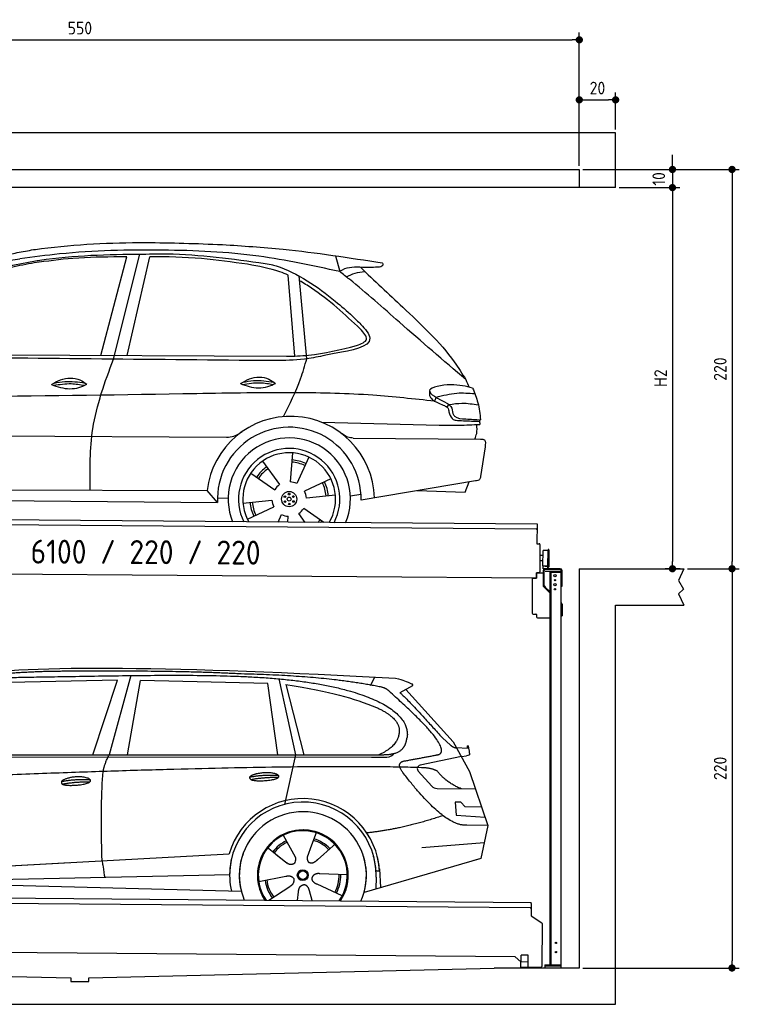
# Model space of a CAD drawing. Header units: millimetres. Extents: x -404 to 6581, y 0 to 5425.
# Tile 2 of 2: x 2618 to 6581, y 0 to 5425. Entities that reach past the tile are written whole.
import ezdxf

# ---------------------------------------------------------------- set-up
doc = ezdxf.new("R2010")
doc.units = ezdxf.units.MM
doc.layers.add('4', color=3, linetype='Continuous')
for name, color, linetype, lineweight in [('car', 10, 'Continuous', 25), ('Freiraum', 7, 'Continuous', 25), ('Gebäude', 7, 'Continuous', 25), ('Logo', 7, 'Continuous', 25), ('Plattform', 7, 'Continuous', 25), ('Ständer vorne', 7, 'Continuous', 25)]:
    doc.layers.add(name, color=color, linetype=linetype, lineweight=lineweight)
doc.styles.get("Standard").update_dxf_attribs({"font": 'ISOCP.SHX'})
doc.dimstyles.new('GEN-ISO', dxfattribs={"dimscale": 20, "dimtxt": 3.5, "dimasz": 2, "dimexe": 2, "dimexo": 1, "dimgap": 1.5, "dimtad": 1, "dimdec": 1, "dimlfac": 0.1, "dimdsep": 46, "dimtxsty": 'STANDARD', "dimblk": 'PUNKT', "dimcen": 2, "dimclrd": 256, "dimclre": 256, "dimclrt": 2, "dimadec": 0, "dimazin": 0, "dimtp": 0.1, "dimtm": 0.1, "dimtfac": 0.71, "dimtdec": 1, "dimtmove": 2, "dimatfit": 3, "dimldrblk": 'PUNKT', "dimfxl": 2, "dimtolj": 1, "dimarcsym": 0})

# ---------------------------------------------------------------- blocks, each defined once
blk = doc.blocks.new('PUNKT')
at = {"layer": '4', "color": 0, "linetype": 'ByBlock'}
blk.add_line((-0.5, 0), (-1, 0), dxfattribs=at)
at = {"layer": '4', "color": 0, "linetype": 'ByBlock', "const_width": 0.5}
blk.add_lwpolyline([(-0.25, 0, 1), (0.25, 0, 1)], format="xyb", close=True, dxfattribs=at)
blk = doc.blocks.new('*D243')
at = {"layer": '4', "lineweight": -2, "transparency": 16777216}
for p, q in [((5720, 4600), (6581, 4600)), ((6541, 4560), (6541, 2440)), ((6295.4, 2400), (6581, 2400))]:
    blk.add_line(p, q, dxfattribs=at)
at = {"layer": 'Defpoints', "color": 0, "transparency": 16777216}
for p in [(5700, 4600), (6275.4, 2400), (6541, 2400)]:
    blk.add_point(p, dxfattribs=at)
at = {"layer": '4', "lineweight": -2, "transparency": 16777216, "xscale": 40, "yscale": 40, "zscale": 40}
for p, rotation in [((6541, 4600), 90), ((6541, 2400), 270)]:
    blk.add_blockref('PUNKT', p, dxfattribs=dict(at, rotation=rotation))
at = {"layer": '4', "color": 2, "transparency": 16777216, "insert": (6476, 3500), "char_height": 70, "attachment_point": 5, "rotation": 90}
blk.add_mtext('220', dxfattribs=at)
blk = doc.blocks.new('*D244')
at = {"layer": '4', "lineweight": -2, "transparency": 16777216}
for p, q in [((6295.4, 2400), (6581, 2400)), ((6541, 2360), (6541, 240)), ((5720, 200), (6581, 200))]:
    blk.add_line(p, q, dxfattribs=at)
at = {"layer": 'Defpoints', "color": 0, "transparency": 16777216}
for p in [(6275.4, 2400), (5700, 200), (6541, 200)]:
    blk.add_point(p, dxfattribs=at)
at = {"layer": '4', "lineweight": -2, "transparency": 16777216, "xscale": 40, "yscale": 40, "zscale": 40}
for p, rotation in [((6541, 2400), 90), ((6541, 200), 270)]:
    blk.add_blockref('PUNKT', p, dxfattribs=dict(at, rotation=rotation))
at = {"layer": '4', "color": 2, "transparency": 16777216, "insert": (6476, 1300), "char_height": 70, "attachment_point": 5, "rotation": 90}
blk.add_mtext('220', dxfattribs=at)
blk = doc.blocks.new('*D245')
at = {"layer": '4', "lineweight": -2, "transparency": 16777216}
for p, q in [((5920, 4500), (6252.9, 4500)), ((6212.9, 4460), (6212.9, 2440)), ((6255.4, 2400), (6172.9, 2400))]:
    blk.add_line(p, q, dxfattribs=at)
at = {"layer": 'Defpoints', "color": 0, "transparency": 16777216}
for p in [(5900, 4500), (6212.9, 2400), (6275.4, 2400)]:
    blk.add_point(p, dxfattribs=at)
at = {"layer": '4', "lineweight": -2, "transparency": 16777216, "xscale": 40, "yscale": 40, "zscale": 40}
for p, rotation in [((6212.9, 4500), 90), ((6212.9, 2400), 270)]:
    blk.add_blockref('PUNKT', p, dxfattribs=dict(at, rotation=rotation))
at = {"layer": '4', "color": 2, "transparency": 16777216, "insert": (6147.9, 3450), "char_height": 70, "attachment_point": 5, "rotation": 90}
blk.add_mtext('H2', dxfattribs=at)
blk = doc.blocks.new('*D246')
at = {"layer": '4', "lineweight": -2, "transparency": 16777216}
for p, q in [((200, 4620), (200, 5354.2)), ((5700, 4620), (5700, 5354.2)), ((240, 5314.2), (5660, 5314.2))]:
    blk.add_line(p, q, dxfattribs=at)
at = {"layer": 'Defpoints', "color": 0, "transparency": 16777216}
for p in [(5700, 5314.2), (200, 4600), (5700, 4600)]:
    blk.add_point(p, dxfattribs=at)
at = {"layer": '4', "lineweight": -2, "transparency": 16777216, "xscale": 40, "yscale": 40, "zscale": 40, "rotation": 180}
blk.add_blockref('PUNKT', (200, 5314.2), dxfattribs=at)
at = {"layer": '4', "lineweight": -2, "transparency": 16777216, "xscale": 40, "yscale": 40, "zscale": 40}
blk.add_blockref('PUNKT', (5700, 5314.2), dxfattribs=at)
at = {"layer": '4', "color": 2, "transparency": 16777216, "insert": (2950, 5379.2), "char_height": 70, "attachment_point": 5}
blk.add_mtext('550', dxfattribs=at)
blk = doc.blocks.new('*D247')
at = {"layer": '4', "lineweight": -2, "transparency": 16777216}
for p, q in [((6212.9, 4640), (6212.9, 4680)), ((5720, 4600), (6252.9, 4600)), ((6212.9, 4600), (6212.9, 4500)), ((5920, 4500), (6252.9, 4500)), ((6212.9, 4460), (6212.9, 4420))]:
    blk.add_line(p, q, dxfattribs=at)
at = {"layer": 'Defpoints', "color": 0, "transparency": 16777216}
for p in [(5700, 4600), (5900, 4500), (6212.9, 4500)]:
    blk.add_point(p, dxfattribs=at)
at = {"layer": '4', "lineweight": -2, "transparency": 16777216, "xscale": 40, "yscale": 40, "zscale": 40}
for p, rotation in [((6212.9, 4600), 270), ((6212.9, 4500), 90)]:
    blk.add_blockref('PUNKT', p, dxfattribs=dict(at, rotation=rotation))
at = {"layer": '4', "color": 2, "transparency": 16777216, "insert": (6137.8, 4547.9), "char_height": 70, "attachment_point": 5, "rotation": 90}
blk.add_mtext('10', dxfattribs=at)
blk = doc.blocks.new('*D251')
at = {"layer": '4', "lineweight": -2, "transparency": 16777216}
for p, q in [((5700, 4620), (5700, 5023.5)), ((5900, 4820.8), (5900, 5023.5)), ((5740, 4983.5), (5860, 4983.5))]:
    blk.add_line(p, q, dxfattribs=at)
at = {"layer": 'Defpoints', "color": 0, "transparency": 16777216}
for p in [(5900, 4983.5), (5900, 4800.8), (5700, 4600)]:
    blk.add_point(p, dxfattribs=at)
at = {"layer": '4', "lineweight": -2, "transparency": 16777216, "xscale": 40, "yscale": 40, "zscale": 40, "rotation": 180}
blk.add_blockref('PUNKT', (5700, 4983.5), dxfattribs=at)
at = {"layer": '4', "lineweight": -2, "transparency": 16777216, "xscale": 40, "yscale": 40, "zscale": 40}
blk.add_blockref('PUNKT', (5900, 4983.5), dxfattribs=at)
at = {"layer": '4', "color": 2, "transparency": 16777216, "insert": (5800, 5048.5), "char_height": 70, "attachment_point": 5}
blk.add_mtext('20', dxfattribs=at)
blk = doc.blocks.new('UG Plattfrom Gl550')
at = {"layer": 'Plattform'}
for p, q in [((915.2, 1662.1), (5852, 1619)), ((5846.7, 1589.1), (919.9, 1632.1)), ((5851.8, 1594), (5851.3, 1546.6)), ((5851.9, 1613), (5851.8, 1594)), ((5851.9, 1613), (5852, 1619)), ((5851.3, 1546.6), (5909.8, 1507)), ((5912, 1502.8), (5909.9, 1266.5)), ((5763.9, 1319.8), (1038.3, 1361)), ((5795.6, 1292.1), (5763.9, 1319.8)), ((5796.6, 1293.5), (5797, 1329.5)), ((5834.9, 1329.2), (5797, 1329.5)), ((5834.6, 1293.2), (5834.9, 1329.2)), ((5795.4, 1263.5), (5795.6, 1293.5)), ((5795.4, 1263.5), (5835.4, 1263.2)), ((5795.6, 1293.5), (5835.6, 1293.2)), ((5904.9, 1261.6), (5831.7, 1262.2)), ((5835.4, 1263.2), (5835.6, 1293.2))]:
    blk.add_line(p, q, dxfattribs=at)
for centre, radius, start, end in [((5846.8, 1594.1), 5, 269.5, 359.5), ((5907, 1502.9), 5, 359.5, 55.9134), ((5831.8, 1267.2), 5, 232.6301, 269.5), ((5842.7, 1302.1), 12, 227.6897, 228.0904), ((5904.9, 1266.6), 5, 269.5, 359.5)]:
    blk.add_arc(centre, radius, start, end, dxfattribs=at)
blk = doc.blocks.new('Palette EG Gl550')
at = {"layer": 'Plattform'}
for p, q in [((846.4, 3745.4), (5884.2, 3706.3)), ((5879, 3676.4), (851.1, 3715.3)), ((5884.2, 3706.3), (5883.4, 3596.3)), ((5883.4, 3596.3), (5895.4, 3596.2)), ((5900.3, 3591.2), (5899.6, 3501.2)), ((5918, 3531.1), (5901, 3531.3)), ((5916.5, 3473.9), (5917.1, 3558.2)), ((5944.4, 3468.9), (5945.2, 3562.9)), ((5949.2, 3562.8), (5948.4, 3468.8)), ((5899.6, 3501.2), (5899.2, 3441.2)), ((5916.7, 3501.1), (5899.6, 3501.2)), ((5942.8, 3473.3), (5917.8, 3473.3)), ((5917.8, 3458.3), (5917.8, 3473.3)), ((5929.8, 3473.3), (5917.8, 3473.3)), ((5917.8, 3458.3), (5917.8, 3473.3)), ((5942.8, 3458.3), (5942.8, 3473.3)), ((5942.8, 3458.3), (5942.8, 3473.3)), ((5881.9, 3406.3), (758.5, 3446)), ((5882.1, 3436.3), (5881.9, 3406.3)), ((5882.1, 3436.3), (5894.1, 3436.2)), ((5894.1, 3436.2), (5882.1, 3436.3)), ((5917.8, 3458.3), (5942.8, 3458.3)), ((5942.8, 3458.3), (5917.8, 3458.3))]:
    blk.add_line(p, q, dxfattribs=at)
for centre, radius, start, end in [((5879, 3681.4), 5, 268.5823, 358.5607), ((5895.3, 3591.2), 5, 359.556, 89.556), ((5917.5, 3558.2), 0.4, 91.7323, 179.3444), ((5928.6, 3231.9), 326.8, 87.1739, 91.9438), ((5944.7, 3558.8), 0.4, 266.9623, 359.3444), ((5947.2, 3562.8), 2, 359.3444, 179.3444), ((5916.9, 3473.9), 0.4, 179.3444, 266.9565), ((5936.6, 4357.7), 884.4, 268.7196, 270.4008), ((5908.7, 4561.7), 1088.9, 271.795, 271.861), ((5944.1, 3472.9), 0.4, 359.556, 91.938), ((5894.2, 3441.2), 5, 269.556, 359.556), ((5946.4, 3468.8), 2, 179.3444, 359.3444)]:
    blk.add_arc(centre, radius, start, end, dxfattribs=at)
blk = doc.blocks.new('Car_173')
at = {"layer": 'car'}
for p, q in [((3434.4, 4668.4), (3573.6, 5213.1)), ((3504.6, 4648.8), (3644.1, 5229.1)), ((3580.3, 4669.2), (3699.1, 5215.1)), ((4721.1, 5230.8), (4745.8, 5143.8)), ((4502.8, 4675.8), (4462.7, 5121.4)), ((4569.1, 4661.5), (4522.6, 5117.2)), ((2403.4, 4662.7), (4457.1, 4674)), ((5283.5, 4456.6), (5275.8, 4434.6)), ((5354.8, 4417), (5342.7, 4404.2)), ((4655.8, 4312.2), (5303, 4303)), ((2125.3, 4218.2), (4131.9, 4224.5)), ((4829.2, 4226.7), (5531.2, 4228.9)), ((5555.8, 4186), (5532.8, 4022.3)), ((4496.4, 4142.4), (4484.4, 3982.6)), ((4331.6, 4095.2), (4427.1, 3966.4)), ((4585.8, 4120.1), (4522.1, 3973.1)), ((4267.6, 4028.9), (4400, 3938.5)), ((4709.2, 4001), (4564.7, 3931.5)), ((5504.8, 3998.3), (4876.6, 3885.8)), ((5448.1, 3936.2), (5469.7, 3992)), ((2218.1, 3916.4), (4028.1, 3930.6)), ((4086.2, 3863.8), (4028.1, 3930.6)), ((4734.6, 3912.5), (4575.3, 3894.2)), ((4817, 3909.6), (4875.4, 3918.9)), ((5184.9, 3941), (5448.1, 3936.2)), ((2155.4, 3862), (4086.2, 3863.8)), ((4085.4, 3890), (4144.4, 3888.7)), ((4226.1, 3862.5), (4385.4, 3880.8)), ((4251.5, 3773.9), (4396, 3843.4)), ((4420.3, 3759.5), (4438.6, 3801.9)), ((4569.8, 3759.7), (4533.6, 3808.6)), ((4672.9, 3759.9), (4560.7, 3836.4)), ((4473.8, 3759.6), (4476.3, 3792.4))]:
    blk.add_line(p, q, dxfattribs=at)
for centre, radius in [((4480.4, 3887.5), 41.9), ((4479.6, 3914.7), 4.46), ((4503.5, 3901.7), 4.46), ((4456.4, 3900.4), 4.46), ((4457.2, 3873.3), 4.46), ((4480.3, 3887.5), 10.7), ((4481.1, 3860.3), 4.46), ((4504.2, 3874.5), 4.46)]:
    blk.add_circle(centre, radius, dxfattribs=at)
for centre, radius, start, end in [((4488, 3881.3), 462.5, 2.1852, 173.8782), ((4481, 3887.9), 395.6, 359.6869, 183.4999), ((4481, 3887.9), 336.7, 337.6776, 202.4775), ((4480.4, 3887.5), 279.1, 332.8088, 207.3462), ((4480.4, 3887.5), 255.4, 330.0358, 210.1193), ((4480.3, 3887.5), 204, 65.3726, 86.5671), ((4480.4, 3887.5), 216.3, 65.4485, 86.5251), ((4480.4, 3887.5), 216.3, 125.4485, 146.5251), ((4480.3, 3887.5), 204, 125.3726, 146.5671), ((4480.4, 3887.5), 95.2, 124.034, 147.5844), ((4480.4, 3887.5), 95.2, 64.034, 87.5844), ((4480.3, 3887.5), 204, 5.3726, 26.5671), ((4480.4, 3887.5), 216.3, 5.4485, 26.5251), ((4480.4, 3887.5), 95.2, 4.034, 27.5844), ((4480.3, 3887.5), 216.3, 185.4485, 206.5251), ((4480.3, 3887.5), 204, 185.3726, 206.5671), ((4480.3, 3887.5), 95.2, 184.034, 207.5844), ((4480.3, 3887.5), 95.2, 244.034, 267.5844), ((4480.3, 3887.5), 95.2, 304.034, 327.5844), ((4480.3, 3887.5), 204, 321.2555, 326.5671), ((4480.3, 3887.5), 216.3, 323.8482, 326.5251)]:
    blk.add_arc(centre, radius, start, end, dxfattribs=at)
for points, knots in [([(3058.8, 5247.6), (3073.5, 5249.8), (3277.3, 5279.2), (3625.2, 5299.3), (3957.5, 5290.1), (4098.7, 5286.2)], [0, 0, 0, 0, 44.363443, 617.827051, 1041.677324, 1041.677324, 1041.677324, 1041.677324]), ([(4098.7, 5286.2), (4210.1, 5280), (4505, 5263.7), (4797.4, 5220.7), (4979.3, 5194)], [0, 0, 0, 0, 334.596694, 885.796742, 885.796742, 885.796742, 885.796742]), ([(2884.8, 5210), (2912.8, 5217), (2970.4, 5231.6), (3028.8, 5242.2), (3058.8, 5247.6)], [0, 0, 0, 0, 86.602296, 178.13615, 178.13615, 178.13615, 178.13615]), ([(4745.8, 5143.8), (4597.7, 5174.3), (4275.7, 5240.7), (3757.1, 5258), (3316.7, 5243.6), (3056.6, 5206.7), (2983.6, 5196.3)], [0, 0, 0, 0, 452.969864, 984.660554, 1551.463157, 1772.575196, 1772.575196, 1772.575196, 1772.575196]), ([(3573.6, 5213.1), (3560.1, 5212.9), (3460.7, 5210.8), (3289.9, 5207.4), (3134.2, 5184.7), (3063.6, 5174.4)], [666.326512, 666.326512, 666.326512, 666.326512, 706.624571, 964.215873, 1178.205668, 1178.205668, 1178.205668, 1178.205668]), ([(3079.9, 5187.5), (3084.8, 5188.3), (3275, 5219.3), (3523.3, 5228), (3765.4, 5231), (3819.9, 5231.6)], [0, 0, 0, 0, 14.958905, 578.066478, 741.647169, 741.647169, 741.647169, 741.647169]), ([(4238.2, 5178.7), (4153.7, 5189.9), (3974.7, 5213.6), (3794.4, 5216), (3699.1, 5215.1)], [0, 0, 0, 0, 255.50817, 540.950796, 540.950796, 540.950796, 540.950796]), ([(3819.9, 5231.6), (3822.8, 5231.6), (4006.4, 5228.5), (4188.8, 5203.7), (4368.2, 5179.4)], [0, 0, 0, 0, 8.707457, 550.797583, 550.797583, 550.797583, 550.797583]), ([(2334.1, 4648.9), (2362.6, 4695.1), (2432.7, 4808.6), (2579.9, 4966), (2791.1, 5134.6), (2976.4, 5168.5), (3079.9, 5187.5)], [0, 0, 0, 0, 162.281083, 399.433399, 644.903205, 954.973623, 954.973623, 954.973623, 954.973623]), ([(3063.6, 5174.4), (3021.6, 5166.5), (2923.3, 5148.3), (2771.4, 5094.1), (2626.3, 4983.7), (2515.8, 4866.7), (2448.8, 4790.3), (2423.8, 4761.8)], [0, 0, 0, 0, 128.205286, 300.044117, 477.787268, 668.958491, 782.608096, 782.608096, 782.608096, 782.608096]), ([(2795.3, 5147.1), (2823.9, 5158.1), (2884.7, 5181.7), (2949.3, 5191.3), (2983.6, 5196.3)], [0, 0, 0, 0, 91.476949, 195.154815, 195.154815, 195.154815, 195.154815]), ([(4462.7, 5121.4), (4447.6, 5127.9), (4375.4, 5155.7), (4298.6, 5168.6), (4238.2, 5178.7)], [496.692868, 496.692868, 496.692868, 496.692868, 546.059875, 728.869941, 728.869941, 728.869941, 728.869941]), ([(4368.2, 5179.4), (4377.3, 5176.8), (4508, 5139), (4660.1, 5035.8), (4787.6, 4926.5), (4819.2, 4899.4)], [0, 0, 0, 0, 28.300877, 407.953602, 533.273686, 533.273686, 533.273686, 533.273686]), ([(4952.5, 5169.6), (4926.1, 5168.7), (4862.1, 5166.6), (4786, 5171.4), (4750.2, 5146.8), (4745.8, 5143.8)], [0, 0, 0, 0, 80.522652, 194.664465, 210.337598, 210.337598, 210.337598, 210.337598]), ([(4859.4, 5168.3), (4937.7, 5095.8), (5116.9, 4929.9), (5329.8, 4737.6), (5425.1, 4588.6), (5445.9, 4556)], [0, 0, 0, 0, 320.576675, 734.270248, 850.262502, 850.262502, 850.262502, 850.262502]), ([(4979.3, 5194), (4981, 5192.4), (4986.7, 5187.2), (4975.2, 5169.3), (4961.3, 5169.5), (4952.5, 5169.6)], [0, 0, 0, 0, 6.503563, 21.332115, 46.748977, 46.748977, 46.748977, 46.748977]), ([(5445.9, 4556), (5322.6, 4659.5), (5106.7, 4840.5), (4878, 5042.2), (4764, 5129.8), (4745.8, 5143.8)], [0, 0, 0, 0, 483.056147, 845.367922, 914.230443, 914.230443, 914.230443, 914.230443]), ([(4782.5, 5115.6), (4798.5, 5123.2), (4830.6, 5138.5), (4865.9, 5143.3), (4883.6, 5145.7)], [0, 0, 0, 0, 52.794285, 106.128892, 106.128892, 106.128892, 106.128892]), ([(4862.5, 4829.1), (4776.2, 4907.8), (4670.7, 5003.9), (4548.1, 5078.4), (4525.3, 5090.9)], [0, 0, 0, 0, 349.622047, 427.224064, 427.224064, 427.224064, 427.224064]), ([(4819.2, 4899.4), (4834, 4885.2), (4869.8, 4850.7), (4972.1, 4736.1), (4764.7, 4701.7), (4680.3, 4683), (4657.5, 4678)], [0, 0, 0, 0, 64.508303, 155.959603, 359.557587, 434.696523, 434.696523, 434.696523, 434.696523]), ([(4843.3, 4736.9), (4868.6, 4747.3), (4919.6, 4768.3), (4881.7, 4808.7), (4862.5, 4829.1)], [0, 0, 0, 0, 64.897781, 131.027998, 131.027998, 131.027998, 131.027998]), ([(4457.1, 4674), (4497.7, 4675.5), (4628.6, 4680.4), (4755.6, 4713.8), (4843.3, 4736.9)], [0, 0, 0, 0, 121.545303, 392.179354, 392.179354, 392.179354, 392.179354]), ([(4657.5, 4678), (4623.8, 4671.1), (4536.4, 4653.3), (4381.8, 4648.9), (4262.1, 4648.8), (4197.1, 4648.7)], [0, 0, 0, 0, 103.03135, 267.243941, 462.405232, 462.405232, 462.405232, 462.405232]), ([(3384.4, 3925.6), (3381.8, 4039.4), (3376, 4287.6), (3459.4, 4521.9), (3504.6, 4648.8)], [0, 0, 0, 0, 338.772014, 738.643609, 738.643609, 738.643609, 738.643609]), ([(4443.9, 4341.7), (4478, 4410.2), (4529.2, 4513.4), (4559.1, 4624.3), (4569.1, 4661.5)], [0, 0, 0, 0, 228.776239, 344.156953, 344.156953, 344.156953, 344.156953]), ([(4205.3, 4520.7), (4221.3, 4530.5), (4267.4, 4558.9), (4345.8, 4562.3), (4386.9, 4532.8), (4398.9, 4524.2)], [0, 0, 0, 0, 56.386158, 162.852709, 206.792536, 206.792536, 206.792536, 206.792536]), ([(3165.4, 4505.3), (3181.3, 4515.2), (3227.5, 4543.5), (3305.9, 4547), (3347, 4517.5), (3359, 4508.9)], [0, 0, 0, 0, 56.386158, 162.852709, 206.792536, 206.792536, 206.792536, 206.792536]), ([(3165.4, 4505.3), (3181.4, 4499.4), (3229.6, 4482.4), (3300.4, 4480.3), (3345.1, 4502.1), (3359, 4508.9)], [5.208578, 5.208578, 5.208578, 5.208578, 44.198582, 121.455021, 156.55166, 156.55166, 156.55166, 156.55166]), ([(3177.1, 4501.2), (3209.4, 4506.6), (3266.1, 4516), (3322.5, 4507.2), (3346.6, 4502.9)], [0, 0, 0, 0, 73.878693, 129.282646, 129.282646, 129.282646, 129.282646]), ([(3179, 4513.6), (3198.5, 4517.5), (3254.9, 4528.1), (3312.2, 4520.8), (3349.6, 4515.5)], [7.57653, 7.57653, 7.57653, 7.57653, 52.544532, 137.659237, 137.659237, 137.659237, 137.659237]), ([(4205.3, 4520.7), (4221.3, 4514.8), (4269.5, 4497.7), (4340.3, 4495.6), (4385, 4517.4), (4398.9, 4524.2)], [5.208578, 5.208578, 5.208578, 5.208578, 44.198582, 121.455021, 156.55166, 156.55166, 156.55166, 156.55166]), ([(4217, 4516.5), (4249.4, 4521.9), (4306, 4531.4), (4362.4, 4522.5), (4386.5, 4518.2)], [0, 0, 0, 0, 73.878693, 129.282646, 129.282646, 129.282646, 129.282646]), ([(4218.9, 4528.9), (4238.4, 4532.9), (4294.8, 4543.4), (4352.1, 4536.1), (4389.6, 4530.9)], [7.57653, 7.57653, 7.57653, 7.57653, 52.544532, 137.659237, 137.659237, 137.659237, 137.659237]), ([(5484.4, 4508.8), (5448.4, 4518.1), (5377.5, 4536.3), (5191, 4501.3), (5294, 4449.5), (5346.1, 4423.4)], [0, 0, 0, 0, 123.107987, 242.156921, 363.520645, 363.520645, 363.520645, 363.520645]), ([(5484.4, 4508.8), (5495.4, 4482.4), (5518.6, 4426.6), (5525.9, 4366.5), (5529.8, 4335)], [0, 0, 0, 0, 85.533017, 180.427109, 180.427109, 180.427109, 180.427109]), ([(5275.8, 4434.6), (5162.4, 4445.9), (4909.9, 4471.1), (4472.1, 4477.1), (3339.6, 4444), (2346.3, 4425.7), (1536.6, 4410.8)], [0, 0, 0, 0, 341.879851, 760.963773, 1312.001547, 3741.308129, 3741.308129, 3741.308129, 3741.308129]), ([(5248.1, 4465.5), (5250.4, 4460.4), (5259.9, 4439.5), (5294.5, 4426.6), (5319.7, 4415.4), (5329.6, 4411)], [0, 0, 0, 0, 16.389871, 67.796127, 100.528992, 100.528992, 100.528992, 100.528992]), ([(5283.5, 4456.6), (5321.4, 4467), (5391.3, 4486.2), (5463.6, 4481.1), (5496.7, 4478.8)], [0, 0, 0, 0, 116.874908, 215.743745, 215.743745, 215.743745, 215.743745]), ([(5329.6, 4411), (5336.7, 4407.8), (5351.6, 4401.3), (5353.9, 4385), (5355.1, 4376.6)], [0, 0, 0, 0, 21.842303, 45.682515, 45.682515, 45.682515, 45.682515]), ([(5346.1, 4423.4), (5353.5, 4418.1), (5372.1, 4404.8), (5374.9, 4381.5), (5376.5, 4367.5)], [0, 0, 0, 0, 26.318616, 66.284673, 66.284673, 66.284673, 66.284673]), ([(5354.8, 4417), (5378.7, 4420.9), (5432.6, 4429.7), (5486.7, 4421.3), (5516.8, 4416.5)], [0, 0, 0, 0, 72.240439, 162.98683, 162.98683, 162.98683, 162.98683]), ([(5355.1, 4376.6), (5356.5, 4372.9), (5361.8, 4358.2), (5373.1, 4332.9), (5394, 4331.2), (5402.5, 4330.6)], [0, 0, 0, 0, 11.944086, 47.503692, 71.615823, 71.615823, 71.615823, 71.615823]), ([(5376.5, 4367.5), (5379.6, 4362.8), (5394.4, 4339.8), (5456.8, 4338.7), (5503.5, 4336.3), (5529.8, 4335)], [0, 0, 0, 0, 16.485849, 80.052138, 161.961551, 161.961551, 161.961551, 161.961551]), ([(5303, 4303), (5338.6, 4303.1), (5413.2, 4303.2), (5487.6, 4307.3), (5526.6, 4309.5)], [0, 0, 0, 0, 106.769841, 223.734473, 223.734473, 223.734473, 223.734473]), ([(5402.5, 4330.6), (5432.2, 4329.3), (5472.8, 4327.6), (5513.4, 4326.5), (5524.3, 4326.2)], [0, 0, 0, 0, 89.235627, 121.835134, 121.835134, 121.835134, 121.835134]), ([(5499, 4228.8), (5503, 4238.8), (5513.3, 4264.3), (5510.5, 4291.8), (5508.7, 4308.5)], [0, 0, 0, 0, 32.021295, 81.392264, 81.392264, 81.392264, 81.392264]), ([(4131.9, 4224.5), (4145.8, 4226), (4177.3, 4229.3), (4203.7, 4247.1), (4218.5, 4257.1)], [0, 0, 0, 0, 41.31295, 93.783848, 93.783848, 93.783848, 93.783848]), ([(4829.2, 4226.7), (4819.4, 4227.8), (4795.8, 4230.4), (4776.1, 4244), (4764.6, 4251.9)], [0, 0, 0, 0, 29.123879, 70.238093, 70.238093, 70.238093, 70.238093]), ([(5531.2, 4228.9), (5539.2, 4228.2), (5561.4, 4226.2), (5558, 4201.7), (5555.8, 4186)], [0, 0, 0, 0, 21.151799, 59.232385, 59.232385, 59.232385, 59.232385]), ([(5532.8, 4022.3), (5531.6, 4016.1), (5528.7, 4001.6), (5513.5, 3999.5), (5504.8, 3998.3)], [0, 0, 0, 0, 17.391955, 40.853649, 40.853649, 40.853649, 40.853649])]:
    blk.add_open_spline(points, degree=3, knots=knots, dxfattribs=at)
for points in [[(4197.1, 4648.7), (3576.1, 4648.8), (2955.1, 4648.8), (2334.1, 4648.9)], [(5445.9, 4556), (5452.2, 4542), (5458.4, 4527.9), (5464.5, 4513.9)], [(5247.3, 4490.7), (5247.6, 4482.3), (5247.8, 4473.9), (5248.1, 4465.5)], [(5522.8, 4335.3), (5524.3, 4326.8), (5525.5, 4318.2), (5526.6, 4309.5)]]:
    blk.add_open_spline(points, degree=3, dxfattribs=at)
blk = doc.blocks.new('Car_147')
at = {"layer": 'car'}
for p, q in [((3573.2, 2844.1), (2979.4, 2832.2)), ((3437.2, 2432.9), (3573.2, 2844.1)), ((3646.6, 2869.8), (3527.3, 2432.9)), ((3628.9, 2433), (3699.7, 2842.2)), ((4401.3, 2825.9), (3699.7, 2842.2)), ((4457.3, 2433.4), (4401.3, 2825.9)), ((4461.6, 2851.7), (4554.5, 2433.5)), ((4966.6, 2814.3), (4990.9, 2861.6)), ((4500.9, 2820.7), (4600.4, 2433.5)), ((5198.1, 2813.6), (5127.7, 2775.1)), ((5161.1, 2793.4), (5422.8, 2505)), ((5362.7, 2526.7), (5408, 2486.4)), ((5422.8, 2505), (5512, 2342)), ((5440.4, 2472.9), (5500.6, 2470.2)), ((2330, 2423.4), (4973.3, 2420.2)), ((2377, 2432.3), (5028.9, 2433.7)), ((4554.5, 2433.5), (4493.6, 2159.8)), ((4973.3, 2420.2), (5056.2, 2420.9)), ((5467.4, 2423.5), (5240.6, 2375.7)), ((5467.4, 2423.5), (5495.1, 2427.3)), ((5229.9, 2342.7), (5304.2, 2260.8)), ((5512, 2342), (5613.6, 2043.5)), ((5333.3, 2247.7), (5545, 2244.9)), ((5465.1, 2171.6), (5432.5, 2171.9)), ((5432.5, 2171.9), (5438.7, 2100.3)), ((5488.7, 2145.6), (5465.1, 2171.6)), ((5579.1, 2144.7), (5488.7, 2145.6)), ((5438.7, 2100.3), (5597.7, 2090.3)), ((5613.6, 2043.5), (5496.7, 2045)), ((5613.6, 2043.5), (5574.1, 1861.9)), ((4486, 1989.6), (4515, 1937.2)), ((4668.2, 2003.3), (4642.7, 1934.6)), ((4398.1, 1923.9), (4508.8, 1836.2)), ((4513.7, 1939.5), (4515, 1937.2)), ((4515, 1937.2), (4551.6, 1870.9)), ((4642.7, 1934.6), (4618.8, 1870)), ((4762, 1932.2), (4674.4, 1854.9)), ((4769.8, 1940.6), (4762, 1932.2)), ((5249.9, 1922.5), (5593.3, 1950.2)), ((2286.4, 1784.1), (4156.4, 1886.2)), ((4156.4, 1886.2), (4188.9, 1888)), ((4448.3, 1884), (4499.5, 1843.4)), ((5569.4, 1860.5), (4931.6, 1674.9)), ((5574.1, 1861.9), (5530.2, 1849.1)), ((2286.4, 1784.1), (3310.5, 1840)), ((5016.6, 1792.3), (4997.4, 1791.2)), ((5016, 1804.3), (5021.6, 1701.1)), ((2305.7, 1732), (4191.6, 1773.3)), ((4351.7, 1734.8), (4500.3, 1763.7)), ((4839.2, 1771.5), (4687.9, 1777.8)), ((4997.8, 1758.7), (4996.2, 1693.7)), ((2207.3, 1734.5), (4255.8, 1681.1)), ((4407.9, 1631.6), (4523.1, 1708.2)), ((4645.7, 1629.6), (4630.8, 1683.1)), ((4810.9, 1655.5), (4673.7, 1719.5)), ((4565, 1630.3), (4570.9, 1678.6))]:
    blk.add_line(p, q, dxfattribs=at)
for radius in [30.1, 23.6]:
    blk.add_circle((4594.2, 1769.8), radius, dxfattribs=at)
for centre, radius, start, end in [((5244.7, 2356.1), 20, 101.911, 222.2225), ((5333.8, 2287.7), 40, 222.2225, 269.2614), ((4594.6, 1769.2), 422.7, 3.1257, 163.6879), ((4594.6, 1769.2), 403.4, 3.1257, 179.4216), ((4594.6, 1769.2), 350, 344.3697, 194.5808), ((4594.6, 1769.2), 250, 325.66, 212.9259), ((4594.6, 1769.2), 250, 325.66, 212.9259), ((4594.2, 1769.8), 245, 41.4393, 188.2101), ((4594.6, 1769.2), 250, 40.5532, 137.1602), ((4594.2, 1769.8), 209.6, 115.7372, 141.8665), ((4594.2, 1769.8), 200.6, 44.5019, 73.0215), ((4594.2, 1769.8), 209.6, 44.3713, 72.8747), ((4594.2, 1769.8), 200.6, 115.5904, 141.8784), ((4594.2, 1769.8), 245, 0.4019, 44.2101), ((4594.6, 1769.2), 422.7, 163.4862, 163.6879), ((4594.6, 1769.2), 403.4, 162.7346, 179.4216), ((4594.6, 1769.2), 350, 160.1996, 194.5808), ((4594.6, 1769.2), 250, 152.2768, 213.34), ((4594.2, 1769.8), 245, 151.8272, 188.2101), ((4594.6, 1769.2), 350, 344.3697, 17.4023), ((4594.6, 1769.2), 403.4, 3.1257, 14.8673), ((4594.6, 1769.2), 422.7, 3.1257, 14.1157), ((4594.6, 1769.2), 403.4, 172.558, 192.5899), ((4594.6, 1769.2), 350, 171.6006, 202.9387), ((4594.6, 1769.2), 250, 168.6947, 213.34), ((4594.2, 1769.8), 245, 168.6088, 214.2758), ((4594.2, 1769.8), 245, 324.7242, 8.993), ((4594.6, 1769.2), 250, 325.66, 8.9072), ((4594.6, 1769.2), 350, 336.0613, 6.0012), ((4594.6, 1769.2), 403.4, 358.5068, 5.0439), ((4594.6, 1769.2), 422.7, 3.1257, 3.2156), ((4594.2, 1769.8), 209.6, 187.7372, 216.8747), ((4594.2, 1769.8), 200.6, 187.5904, 217.0215), ((4594.2, 1769.8), 200.6, 331.5904, 1.0215), ((4594.2, 1769.8), 209.6, 331.7372, 0.8747)]:
    blk.add_arc(centre, radius, start, end, dxfattribs=at)
for points, degree in [([(2759.9, 2870.7), (3047.5, 2932.3), (3932.5, 2919.1), (5104.5, 2855.8)], 3), ([(3290.6, 2893.1), (3047.7, 2893), (2818.3, 2865.2)], 2), ([(4254.7, 2878.5), (3906.5, 2897.9), (3290.6, 2893.1)], 2), ([(5029.6, 2805.4), (4729.1, 2868), (4254.7, 2878.5)], 2), ([(5104.5, 2855.8), (5151.2, 2846.4), (5160.1, 2838.1), (5197.4, 2822.2)], 3), ([(5198.1, 2813.6), (5199.8, 2815.2), (5200.5, 2818.3), (5199.9, 2821.1), (5197.4, 2822.2)], 4), ([(4500.9, 2820.7), (4755, 2781.8), (4868.2, 2746.1), (5001, 2693.5)], 3), ([(5079.1, 2774.6), (5061.2, 2796.4), (5029.6, 2805.4)], 2), ([(5340.8, 2434.2), (5430.3, 2462.2), (5079.1, 2774.6)], 2), ([(5127.7, 2775.1), (5135.5, 2779.4), (5362.7, 2526.7)], 2), ([(5001, 2693.5), (5115.1, 2641.4), (5125.3, 2576.3)], 2), ([(5125.3, 2576.3), (5130, 2481.8), (5012.3, 2433.7)], 2), ([(5028.9, 2433.7), (5079, 2433.8), (5152, 2438.4), (5160.2, 2485.2), (5168.8, 2528.4)], 4), ([(5127.7, 2453.4), (5127.8, 2453.4), (5127.9, 2453.4), (5127.9, 2453.5)], 3), ([(5408, 2486.4), (5416.2, 2479.1), (5429.4, 2471.4), (5438.5, 2471.3), (5440.4, 2472.9)], 4), ([(5500.6, 2470.2), (5502.2, 2509.1), (5512.9, 2434.8)], 2), ([(3495.3, 2341), (3498.4, 2372), (3527.3, 2432.9)], 2), ([(5056.2, 2420.9), (5075.5, 2421.5), (5090.3, 2430.5), (5097.6, 2440.7)], 3), ([(5145.8, 2335.2), (5102, 2393.9), (5161.9, 2400.5)], 2), ([(5512.9, 2434.8), (5513.1, 2431.1), (5507.5, 2429.4), (5495.1, 2427.3)], 3), ([(5247.6, 2362), (4371.1, 2390.4), (1938, 2278.2)], 2), ([(5496.7, 2045), (5371, 2037.9), (5145.8, 2335.2)], 2), ([(5335.2, 2343.6), (5298, 2362), (5247.6, 2362)], 2), ([(5465.8, 2246), (5380.5, 2281.9), (5335.2, 2343.6)], 2), ([(3265.2, 2285.8), (3340.8, 2302), (3424.2, 2295.4)], 2), ([(3270.1, 2271.9), (3344.3, 2285.8), (3422.2, 2284.3)], 2), ([(4301.6, 2309.9), (4377.2, 2326.2), (4460.7, 2319.6)], 2), ([(4308.7, 2297), (4382.8, 2311), (4460.7, 2309.5)], 2), ([(5365.3, 2097.5), (5139.9, 2022.1), (4946.9, 2002.7)], 2), ([(4499.7, 1843.4), (4523, 1821.5), (4546.4, 1834.8)], 2), ([(4500.3, 1763.7), (4531.1, 1772.4), (4545.6, 1749.9)], 2), ([(4523.1, 1708.2), (4551.1, 1723.6), (4545.6, 1749.9)], 2), ([(4687.9, 1777.8), (4656.2, 1781.8), (4645.1, 1757.3)], 2), ([(4673.7, 1719.5), (4643.7, 1730.5), (4645.1, 1757.3)], 2), ([(4570.9, 1678.6), (4572.1, 1710.6), (4598.1, 1717.5)], 2), ([(4630.8, 1683.1), (4624.8, 1714.5), (4598.1, 1717.5)], 2)]:
    blk.add_open_spline(points, degree=degree, dxfattribs=at)
for points, degree, knots in [([(2929.4, 2857), (2956, 2859.1), (3095.4, 2860.9), (4116.9, 2881), (4737.1, 2874.6), (5192.5, 2702), (5168.8, 2528.4)], 4, [0.0821318, 0.0821318, 0.0821318, 0.0821318, 0.0821318, 0.258851, 0.508851, 1, 1, 1, 1, 1]), ([(5161.9, 2400.5), (5328.8, 2431.6), (5331.7, 2432.2), (5340, 2434), (5340.8, 2434.2)], 1, [0.1611508, 0.1611508, 1, 1.0196119, 1.078724, 1.0847856, 1.0847856]), ([(3489.1, 1849.7), (3488.6, 1863.3), (3488.2, 1876.7), (3487.8, 1889.9), (3482.2, 2079.7), (3484.7, 2230.1), (3495.3, 2341)], 3, [0, 0, 0, 0, 0.064923, 0.064923, 0.064923, 1, 1, 1, 1]), ([(4308.7, 2297), (4285.3, 2313.6), (4330.8, 2329), (4413.7, 2348.3), (4506.3, 2314.4), (4444.1, 2291.2), (4335, 2285), (4313.6, 2294), (4308.7, 2297)], 5, [0, 0, 0, 0, 0, 0, 0.300106, 0.500106, 0.700106, 1, 1, 1, 1, 1, 1]), ([(3265.2, 2285.8), (3269.4, 2290.8), (3290.6, 2307), (3373.4, 2326.3), (3488.5, 2289.1), (3379.5, 2261.6), (3294.8, 2263), (3260.4, 2266.8), (3265.2, 2285.8)], 5, [0, 0, 0, 0, 0, 0, 0.300106, 0.500106, 0.700106, 1, 1, 1, 1, 1, 1]), ([(3489.1, 1849.7), (3489.8, 1845.1), (3490.4, 1840.6), (3491.1, 1836.2), (3491.7, 1832.2), (3492.2, 1828.3), (3492.8, 1824.6), (3497.3, 1794.4), (3500.9, 1772.3), (3503.4, 1758.2)], 3, [-0.000011, -0.000011, -0.000011, -0.000011, 0.107576, 0.107576, 0.107576, 0.206414, 0.206414, 0.206414, 1, 1, 1, 1]), ([(4551.6, 1870.9), (4553.3, 1866.8), (4554.2, 1862.8), (4554.5, 1859), (4555.2, 1850.4), (4552.5, 1842.3), (4546.4, 1834.8)], 3, [0.2167758, 0.2167758, 0.2167758, 0.2167758, 0.4600873, 0.4600873, 0.4600873, 1, 1, 1, 1]), ([(4618.8, 1870), (4618.2, 1866.9), (4618, 1863.9), (4618, 1860.9), (4618.4, 1858.1), (4619.1, 1852.3), (4621.2, 1847), (4624.7, 1842.5), (4629.6, 1839.4)], 4, [0.3191838, 0.3191838, 0.3191838, 0.3191838, 0.3191838, 0.5438253, 0.5438253, 0.5438253, 0.5438253, 1, 1, 1, 1, 1]), ([(4674.4, 1854.9), (4674.4, 1854.9), (4674.4, 1854.9), (4674.4, 1854.9), (4674.4, 1854.9), (4665.3, 1845.1), (4654.6, 1835.2), (4640.4, 1832.8), (4629.6, 1839.4)], 4, [-0.000003, -0.000003, -0.000003, -0.000003, -0.000003, 0, 0, 0, 0, 1, 1, 1, 1, 1])]:
    blk.add_open_spline(points, degree=degree, knots=knots, dxfattribs=at)
blk = doc.blocks.new('Gebäude_GT220_H220')
at = {"layer": 'Freiraum'}
blk.add_line((6116.9, 5558.3), (2416.9, 5558.3), dxfattribs=at)
at = {"layer": 'Gebäude'}
for p, q in [((6316.9, 5859.2), (416.9, 5859.2)), ((6316.9, 5558.3), (6316.9, 5859.2)), ((616.9, 5658.3), (6116.9, 5658.3)), ((6116.9, 5658.3), (6116.9, 5558.3)), ((6316.9, 5558.3), (6116.9, 5558.3)), ((6116.9, 3458.3), (6116.9, 1258.3)), ((6116.9, 3458.3), (6692.3, 3458.3)), ((6692.3, 3458.3), (6663.3, 3394.2)), ((6663.3, 3394.2), (6691.2, 3346.4)), ((6691.2, 3346.4), (6663.3, 3319.3)), ((6663.3, 3319.3), (6692.3, 3258.3)), ((6316.9, 1058.3), (6316.9, 3258.3)), ((6316.9, 3258.3), (6692.3, 3258.3)), ((1047, 1258.3), (3316.9, 1204.4)), ((3416.9, 1204.4), (5648.5, 1258.3)), ((6116.9, 1258.3), (5648.5, 1258.3)), ((3316.9, 1204.4), (3316.9, 1184.4)), ((3416.9, 1184.4), (3416.9, 1204.4)), ((3316.9, 1184.4), (3416.9, 1184.4)), ((416.9, 1058.3), (6316.9, 1058.3))]:
    blk.add_line(p, q, dxfattribs=at)
blk = doc.blocks.new('Ständer_vorne_GT220')
at = {"layer": 'Ständer vorne'}
for p, q in [((5881.9, 3406.3), (5882.1, 3436.3)), ((5882.1, 3436.3), (5917.9, 3436.1)), ((5917.9, 3448.3), (5917.9, 3365.6)), ((5923, 3365.5), (5923, 3448.4)), ((6011.9, 3458.3), (5927.9, 3458.3)), ((6012, 3453.3), (5928, 3453.3)), ((5928.1, 3445.3), (6016.9, 3445.3)), ((5956.9, 1276.3), (5956.9, 3445.3)), ((5956.9, 3440.3), (6016.9, 3440.3)), ((5961.9, 1276.3), (5961.9, 3440.3)), ((6016.9, 1258.3), (6016.9, 3448.3)), ((6021.9, 3362.3), (6021.9, 3448.3)), ((5857.9, 3406.5), (5857.9, 3213.3)), ((5857.9, 3406.5), (5881.9, 3406.3)), ((5927.2, 3352.3), (5920.9, 3358.4)), ((5924.5, 3362), (5929.6, 3357)), ((5927.2, 3352.3), (5956.7, 3323.3)), ((5929.6, 3357), (5956.9, 3330.2)), ((6016.9, 3362.3), (6021.9, 3362.3)), ((6016.9, 3272.3), (6018.9, 3270.4)), ((6021.9, 3263.2), (6021.9, 3198.3)), ((5862.9, 3208.3), (5878.4, 3208.3)), ((5880.9, 3205.8), (5880.9, 3193.3)), ((5885.9, 3188.3), (5956.9, 3188.3)), ((6016.9, 3198.3), (6021.9, 3198.3)), ((5927.9, 1276.3), (6016.9, 1276.3)), ((5927.9, 1276.3), (5927.9, 1258.3)), ((6016.9, 1268.3), (5927.9, 1268.3)), ((6016.9, 1258.3), (5927.9, 1258.3))]:
    blk.add_line(p, q, dxfattribs=at)
for centre, radius in [((5982.9, 3420.3), 6.5), ((5982.9, 3370.3), 6.5), ((5982.9, 3395.3), 3.7), ((5982.9, 3345.3), 3.7), ((5988.3, 1396.3), 3.7), ((5988.3, 1346.3), 3.7)]:
    blk.add_circle(centre, radius, dxfattribs=at)
for centre, radius, start, end in [((5928, 3448.3), 10.1, 90.1445, 179.6512), ((5928, 3448.3), 5, 90, 180), ((6011.9, 3448.3), 10, 0, 90), ((6011.9, 3448.3), 5, 0, 90), ((5928, 3365.6), 10.1, 180, 225.5525), ((5928, 3365.5), 5, 179.6711, 225.5525), ((6011.9, 3263.2), 10, 0, 45.8814), ((5862.9, 3213.3), 5, 180, 270), ((5878.4, 3205.8), 2.5, 0, 90), ((5885.9, 3193.3), 5, 180, 270)]:
    blk.add_arc(centre, radius, start, end, dxfattribs=at)

msp = doc.modelspace()

# ---------------------------------------------------------------- block references
msp.add_blockref('Gebäude_GT220_H220', (-416.89, -1058.35))
at = {"layer": 'car', "rotation": 359.4224719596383}
msp.add_blockref('Car_173', (-416.89, -1058.35), dxfattribs=at)
at = {"layer": 'car'}
msp.add_blockref('Car_147', (-416.89, -1058.35), dxfattribs=at)
at = {"layer": 'Plattform'}
for name in ['Palette EG Gl550', 'UG Plattfrom Gl550']:
    msp.add_blockref(name, (-416.89, -1058.35), dxfattribs=at)
at = {"layer": 'Ständer vorne'}
msp.add_blockref('Ständer_vorne_GT220', (-416.89, -1058.35), dxfattribs=at)

# ---------------------------------------------------------------- texts
at = {"layer": 'Logo'}
msp.add_text('6100 / 220 / 220', height=132, rotation=359.72269, dxfattribs=at).set_placement((2678.14, 2428.66))

# ---------------------------------------------------------------- dimensions: what is measured, and where the dimension line sits
at = {"layer": '4'}
for base, p1, p2, override, picture, middle in [((5700, 5314.23), (200, 4600), (5700, 4600), {"dimtdec": 3, "dimtolj": 0}, '*D246', (2950, 5379.23)), ((5900, 4983.53), (5700, 4600), (5900, 4800.82), {"dimtol": 0, "dimlim": 0, "dimtp": 0.1, "dimtm": 0.1, "dimtfac": 0.71, "dimtdec": 3, "dimtolj": 0, "dimtzin": 8}, '*D251', (5800, 5048.54))]:
    dim = msp.add_linear_dim(base=base, p1=p1, p2=p2, dimstyle='GEN-ISO', override=override, dxfattribs=at)
    dim.commit()
    dim.dimension.update_dxf_attribs({"geometry": picture, "text_midpoint": middle})
dim = msp.add_linear_dim(base=(6212.92, 4500), p1=(5700, 4600), p2=(5900, 4500), angle=90, dimstyle='GEN-ISO', override={"dimtdec": 3, "dimtolj": 0}, dxfattribs=at)
dim.commit()
dim.dimension.update_dxf_attribs({"geometry": '*D247', "text_midpoint": (6137.84, 4547.94), "dimtype": 160})
for base, p1, p2, override, picture, middle in [((6541.04, 2400), (5700, 4600), (6275.45, 2400), {"dimdec": 0, "dimtdec": 3, "dimtolj": 0}, '*D243', (6476.04, 3500)), ((6541.04, 200), (6275.45, 2400), (5700, 200), {"dimtdec": 3, "dimtolj": 0}, '*D244', (6476.04, 1300))]:
    dim = msp.add_linear_dim(base=base, p1=p1, p2=p2, angle=90, dimstyle='GEN-ISO', override=override, dxfattribs=at)
    dim.commit()
    dim.dimension.update_dxf_attribs({"geometry": picture, "text_midpoint": middle})
dim = msp.add_linear_dim(base=(6212.92, 2400), p1=(5900, 4500), p2=(6275.45, 2400), angle=90, text='H2', dimstyle='GEN-ISO', override={"dimdec": 0, "dimtdec": 3, "dimtolj": 0}, dxfattribs=at)
dim.commit()
dim.dimension.update_dxf_attribs({"geometry": '*D245', "text_midpoint": (6147.92, 3450)})

doc.saveas('drawing.dxf')
